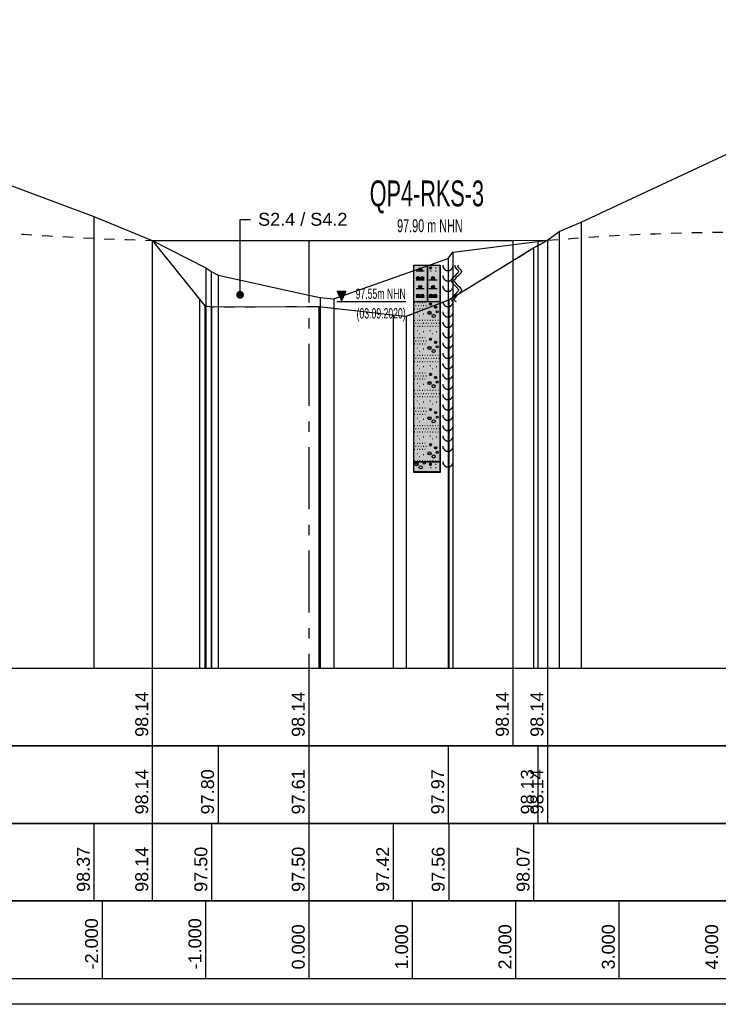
# Model space of a CAD drawing. Header units: metres. Extents: x -17 to 824, y 89 to 134.
# Tile 29 of 80: x 297 to 304, y 91 to 100. Entities that reach past the tile are written whole.
import ezdxf
from ezdxf import colors
from ezdxf.entities.mleader import LeaderData, LeaderLine
from ezdxf.enums import TextEntityAlignment as Align
from ezdxf.math import Vec2, Vec3

# ---------------------------------------------------------------- set-up
doc = ezdxf.new("R2010")
doc.units = ezdxf.units.M
doc.linetypes.add('ACAD_ISO03W100', pattern=[30, 12, -18])
doc.linetypes.add('ACAD_ISO10W100', pattern=[18, 12, -3, 0, -3])
for name, color, linetype in [('BG_GT_DC_RKS', 249, 'Continuous'), ('BG_GT_SCHICHT', 3, 'ACAD_ISO03W100'), ('BG_GT_TE', 6, 'Continuous'), ('BW_KOERP_GESCH', 126, 'Continuous'), ('BW_Z_ACHS', 52, 'ACAD_ISO10W100'), ('BW_Z_BEM', 52, 'Continuous'), ('P_TO_GEW', 242, 'Continuous'), ('P_TO_NUTZ_WASSER', 152, 'Continuous'), ('ZZ_GITTER', 40, 'Continuous')]:
    doc.layers.add(name, color=color, linetype=linetype)
doc.layers.add('ZZ_AFENSTER', color=6, linetype='Continuous', plot=False)
doc.styles.add('ARI025_V_50', font='arial.ttf', dxfattribs={"height": 0.125})
doc.styles.add('Arial', font='arial.ttf')
doc.styles.get("Standard").update_dxf_attribs({"font": 'arial.ttf'})

# ---------------------------------------------------------------- blocks, each defined once
blk = doc.blocks.new('QP4-RKS-3')
for p, q in [((-0.0026, 0), (0, 0)), ((-0.0026, -0.0071), (-0.0026, 0)), ((-0.0026, 0), (0.0024, 0)), ((-0.0026, -0.04), (-0.0026, 0)), ((0, 0), (0, -0.0071)), ((0, 0), (0.0025, 0)), ((0, -0.0071), (0, 0)), ((0.0024, 0), (0.0024, -0.04)), ((0.0025, 0), (0.0025, -0.0071)), ((0.003, 0), (0.003, -0.0003)), ((0.005, -0.0003), (0.005, 0)), ((0.0053, 0), (0.0053, -0.0003)), ((0.0059, 0), (0.0059, -0.0003)), ((-0.0022, -0.0011), (-0.0006, -0.0011)), ((-0.0017, -0.00075), (-0.0011, -0.00075)), ((-0.0017, -0.0008), (-0.0011, -0.0008)), ((-0.0017, -0.00085), (-0.0011, -0.00085)), ((-0.00168, -0.0007), (-0.00112, -0.0007)), ((-0.00168, -0.0009), (-0.00112, -0.0009)), ((-0.00166, -0.00065), (-0.00114, -0.00065)), ((-0.00166, -0.00095), (-0.00114, -0.00095)), ((-0.00162, -0.0006), (-0.00118, -0.0006)), ((-0.00162, -0.001), (-0.00118, -0.001)), ((-0.00157, -0.00055), (-0.00123, -0.00055)), ((-0.00157, -0.00105), (-0.00123, -0.00105)), ((0.0004, -0.0005), (0.0008, -0.0005)), ((0.00041, -0.00045), (0.00079, -0.00045)), ((0.00041, -0.00055), (0.00079, -0.00055)), ((0.00043, -0.0004), (0.00077, -0.0004)), ((0.00043, -0.0006), (0.00077, -0.0006)), ((0.00047, -0.00035), (0.00073, -0.00035)), ((0.00047, -0.00065), (0.00073, -0.00065)), ((0.0006, -0.0011), (0.0007, -0.0011)), ((0.0016, -0.0005), (0.0017, -0.0005)), ((0.0016, -0.0011), (0.0017, -0.0011)), ((0.003, -0.0003), (0.0032, -0.0006)), ((0.0032, -0.0006), (0.0034, -0.0008)), ((0.0034, -0.0008), (0.0037, -0.001)), ((0.0037, -0.001), (0.004, -0.001)), ((0.004, -0.001), (0.0043, -0.001)), ((0.0043, -0.001), (0.0046, -0.0008)), ((0.0046, -0.0008), (0.0048, -0.0006)), ((0.0048, -0.0006), (0.005, -0.0003)), ((0.0053, -0.0003), (0.0056, -0.0006)), ((0.0056, -0.0018), (0.0053, -0.0021)), ((0.0056, -0.0006), (0.0059, -0.0009)), ((0.0059, -0.0015), (0.0056, -0.0018)), ((0.0059, -0.0003), (0.0062, -0.0006)), ((0.0059, -0.0009), (0.006, -0.0012)), ((0.006, -0.0012), (0.0059, -0.0015)), ((0.0062, -0.0018), (0.0059, -0.0021)), ((0.0062, -0.0006), (0.0065, -0.0009)), ((0.0065, -0.0015), (0.0062, -0.0018)), ((0.0065, -0.0009), (0.0066, -0.0012)), ((0.0066, -0.0012), (0.0065, -0.0015)), ((-0.0022, -0.0028), (-0.0006, -0.0028)), ((-0.0021, -0.00245), (-0.0015, -0.00245)), ((-0.0021, -0.0025), (-0.0015, -0.0025)), ((-0.0021, -0.00255), (-0.0015, -0.00255)), ((-0.00208, -0.0024), (-0.00152, -0.0024)), ((-0.00208, -0.0026), (-0.00152, -0.0026)), ((-0.00206, -0.00235), (-0.00154, -0.00235)), ((-0.00206, -0.00265), (-0.00154, -0.00265)), ((-0.00202, -0.0023), (-0.00158, -0.0023)), ((-0.00202, -0.0027), (-0.00158, -0.0027)), ((-0.00197, -0.00225), (-0.00163, -0.00225)), ((-0.00197, -0.00275), (-0.00163, -0.00275)), ((-0.0013, -0.00245), (-0.0007, -0.00245)), ((-0.0013, -0.0025), (-0.0007, -0.0025)), ((-0.0013, -0.00255), (-0.0007, -0.00255)), ((-0.00128, -0.0024), (-0.00072, -0.0024)), ((-0.00128, -0.0026), (-0.00072, -0.0026)), ((-0.00126, -0.00235), (-0.00074, -0.00235)), ((-0.00126, -0.00265), (-0.00074, -0.00265)), ((-0.00122, -0.0023), (-0.00078, -0.0023)), ((-0.00122, -0.0027), (-0.00078, -0.0027)), ((-0.00117, -0.00225), (-0.00083, -0.00225)), ((-0.00117, -0.00275), (-0.00083, -0.00275)), ((0.0003, -0.0028), (0.0019, -0.0028)), ((0.0008, -0.00245), (0.0014, -0.00245)), ((0.0008, -0.0025), (0.0014, -0.0025)), ((0.0008, -0.00255), (0.0014, -0.00255)), ((0.00082, -0.0024), (0.00138, -0.0024)), ((0.00082, -0.0026), (0.00138, -0.0026)), ((0.00084, -0.00235), (0.00136, -0.00235)), ((0.00084, -0.00265), (0.00136, -0.00265)), ((0.00088, -0.0023), (0.00132, -0.0023)), ((0.00088, -0.0027), (0.00132, -0.0027)), ((0.00093, -0.00225), (0.00127, -0.00225)), ((0.00093, -0.00275), (0.00127, -0.00275)), ((0.003, -0.002), (0.003, -0.0023)), ((0.003, -0.0023), (0.0032, -0.0026)), ((0.0032, -0.0026), (0.0034, -0.0028)), ((0.0034, -0.0028), (0.0037, -0.003)), ((0.0037, -0.003), (0.004, -0.003)), ((0.004, -0.003), (0.0043, -0.003)), ((0.0043, -0.003), (0.0046, -0.0028)), ((0.0046, -0.0028), (0.0048, -0.0026)), ((0.0047, -0.0027), (0.0046, -0.003)), ((0.0046, -0.003), (0.0047, -0.0033)), ((0.005, -0.0024), (0.0047, -0.0027)), ((0.0047, -0.0033), (0.005, -0.0036)), ((0.0048, -0.0026), (0.005, -0.0023)), ((0.005, -0.0023), (0.005, -0.002)), ((0.0053, -0.0021), (0.005, -0.0024)), ((0.005, -0.0036), (0.0053, -0.0039)), ((0.0053, -0.0027), (0.0052, -0.003)), ((0.0052, -0.003), (0.0053, -0.0033)), ((0.0056, -0.0024), (0.0053, -0.0027)), ((0.0053, -0.0033), (0.0056, -0.0036)), ((0.0059, -0.0021), (0.0056, -0.0024)), ((0.0056, -0.0036), (0.0059, -0.0039)), ((-0.0022, -0.0045), (-0.0006, -0.0045)), ((-0.00202, -0.0057), (-0.00158, -0.0057)), ((-0.00197, -0.00565), (-0.00163, -0.00565)), ((-0.0017, -0.00415), (-0.0011, -0.00415)), ((-0.0017, -0.0042), (-0.0011, -0.0042)), ((-0.0017, -0.00425), (-0.0011, -0.00425)), ((-0.00168, -0.0041), (-0.00112, -0.0041)), ((-0.00168, -0.0043), (-0.00112, -0.0043)), ((-0.00166, -0.00405), (-0.00114, -0.00405)), ((-0.00166, -0.00435), (-0.00114, -0.00435)), ((-0.00162, -0.004), (-0.00118, -0.004)), ((-0.00162, -0.0044), (-0.00118, -0.0044)), ((-0.00157, -0.00395), (-0.00123, -0.00395)), ((-0.00157, -0.00445), (-0.00123, -0.00445)), ((-0.00122, -0.0057), (-0.00078, -0.0057)), ((-0.00117, -0.00565), (-0.00083, -0.00565)), ((0.0003, -0.0045), (0.0019, -0.0045)), ((0.00048, -0.0057), (0.00092, -0.0057)), ((0.00053, -0.00565), (0.00087, -0.00565)), ((0.0008, -0.00415), (0.0014, -0.00415)), ((0.0008, -0.0042), (0.0014, -0.0042)), ((0.0008, -0.00425), (0.0014, -0.00425)), ((0.00082, -0.0041), (0.00138, -0.0041)), ((0.00082, -0.0043), (0.00138, -0.0043)), ((0.00084, -0.00405), (0.00136, -0.00405)), ((0.00084, -0.00435), (0.00136, -0.00435)), ((0.00088, -0.004), (0.00132, -0.004)), ((0.00088, -0.0044), (0.00132, -0.0044)), ((0.00093, -0.00395), (0.00127, -0.00395)), ((0.00093, -0.00445), (0.00127, -0.00445)), ((0.00128, -0.0057), (0.00172, -0.0057)), ((0.00133, -0.00565), (0.00167, -0.00565)), ((0.003, -0.004), (0.003, -0.0043)), ((0.003, -0.0043), (0.0032, -0.0046)), ((0.0032, -0.0046), (0.0034, -0.0048)), ((0.0034, -0.0048), (0.0037, -0.005)), ((0.0037, -0.005), (0.004, -0.005)), ((0.004, -0.005), (0.0043, -0.005)), ((0.0043, -0.005), (0.0046, -0.0048)), ((0.0046, -0.0048), (0.0048, -0.0046)), ((0.0048, -0.0046), (0.005, -0.0043)), ((0.005, -0.0043), (0.005, -0.004)), ((0.0053, -0.0057), (0.005, -0.006)), ((0.0053, -0.0039), (0.0056, -0.0042)), ((0.0056, -0.0054), (0.0053, -0.0057)), ((0.0056, -0.0042), (0.0059, -0.0045)), ((0.0059, -0.0051), (0.0056, -0.0054)), ((0.0059, -0.0057), (0.0056, -0.006)), ((0.0059, -0.0039), (0.0062, -0.0042)), ((0.0059, -0.0045), (0.006, -0.0048)), ((0.006, -0.0048), (0.0059, -0.0051)), ((0.0062, -0.0054), (0.0059, -0.0057)), ((0.0062, -0.0042), (0.0065, -0.0045)), ((0.0065, -0.0051), (0.0062, -0.0054)), ((0.0065, -0.0045), (0.0066, -0.0048)), ((0.0066, -0.0048), (0.0065, -0.0051)), ((-0.0026, -0.007), (0.0025, -0.007)), ((-0.0026, -0.0381), (-0.0026, -0.007)), ((0, -0.0071), (-0.0026, -0.0071)), ((-0.0025, -0.0072), (-0.0024, -0.0072)), ((-0.0022, -0.0062), (-0.0006, -0.0062)), ((-0.0021, -0.00585), (-0.0015, -0.00585)), ((-0.0021, -0.0059), (-0.0015, -0.0059)), ((-0.0021, -0.00595), (-0.0015, -0.00595)), ((-0.00208, -0.0058), (-0.00152, -0.0058)), ((-0.00208, -0.006), (-0.00152, -0.006)), ((-0.00206, -0.00575), (-0.00154, -0.00575)), ((-0.00206, -0.00605), (-0.00154, -0.00605)), ((-0.00202, -0.0061), (-0.00158, -0.0061)), ((-0.002, -0.0072), (-0.0019, -0.0072)), ((-0.00197, -0.00615), (-0.00163, -0.00615)), ((-0.0015, -0.0072), (-0.0014, -0.0072)), ((-0.0013, -0.00585), (-0.0007, -0.00585)), ((-0.0013, -0.0059), (-0.0007, -0.0059)), ((-0.0013, -0.00595), (-0.0007, -0.00595)), ((-0.00128, -0.0058), (-0.00072, -0.0058)), ((-0.00128, -0.006), (-0.00072, -0.006)), ((-0.00126, -0.00575), (-0.00074, -0.00575)), ((-0.00126, -0.00605), (-0.00074, -0.00605)), ((-0.00122, -0.0061), (-0.00078, -0.0061)), ((-0.00117, -0.00615), (-0.00083, -0.00615)), ((-0.001, -0.0072), (-0.0009, -0.0072)), ((-0.0005, -0.0072), (-0.0004, -0.0072)), ((0.0025, -0.0071), (0, -0.0071)), ((0.0003, -0.0062), (0.0019, -0.0062)), ((0.0004, -0.00585), (0.001, -0.00585)), ((0.0004, -0.0059), (0.001, -0.0059)), ((0.0004, -0.00595), (0.001, -0.00595)), ((0.0004, -0.0075), (0.0008, -0.0075)), ((0.00041, -0.00745), (0.00079, -0.00745)), ((0.00041, -0.00755), (0.00079, -0.00755)), ((0.00042, -0.0058), (0.00098, -0.0058)), ((0.00042, -0.006), (0.00098, -0.006)), ((0.00043, -0.0074), (0.00077, -0.0074)), ((0.00043, -0.0076), (0.00077, -0.0076)), ((0.00044, -0.00575), (0.00096, -0.00575)), ((0.00044, -0.00605), (0.00096, -0.00605)), ((0.00047, -0.00735), (0.00073, -0.00735)), ((0.00048, -0.0061), (0.00092, -0.0061)), ((0.00053, -0.00615), (0.00087, -0.00615)), ((0.0012, -0.00585), (0.0018, -0.00585)), ((0.0012, -0.0059), (0.0018, -0.0059)), ((0.0012, -0.00595), (0.0018, -0.00595)), ((0.00122, -0.0058), (0.00178, -0.0058)), ((0.00122, -0.006), (0.00178, -0.006)), ((0.00124, -0.00575), (0.00176, -0.00575)), ((0.00124, -0.00605), (0.00176, -0.00605)), ((0.00128, -0.0061), (0.00172, -0.0061)), ((0.00133, -0.00615), (0.00167, -0.00615)), ((0.0025, -0.007), (0.0025, -0.0381)), ((0.003, -0.007), (0.003, -0.0073)), ((0.003, -0.0073), (0.0032, -0.0076)), ((0.0032, -0.0076), (0.0034, -0.0078)), ((0.0047, -0.0063), (0.0046, -0.0066)), ((0.0046, -0.0066), (0.0047, -0.0069)), ((0.0046, -0.0078), (0.0048, -0.0076)), ((0.005, -0.006), (0.0047, -0.0063)), ((0.0047, -0.0069), (0.005, -0.007)), ((0.0048, -0.0076), (0.005, -0.0073)), ((0.005, -0.0073), (0.005, -0.007)), ((0.0053, -0.0063), (0.0052, -0.0066)), ((0.0052, -0.0066), (0.0053, -0.0069)), ((0.0056, -0.006), (0.0053, -0.0063)), ((0.0053, -0.0069), (0.0056, -0.007)), ((-0.0025, -0.0084), (-0.0024, -0.0084)), ((-0.0023, -0.0078), (-0.0022, -0.0078)), ((-0.002, -0.0084), (-0.0019, -0.0084)), ((-0.002, -0.0092), (-0.0019, -0.0092)), ((-0.0018, -0.0078), (-0.0017, -0.0078)), ((-0.0015, -0.0084), (-0.0014, -0.0084)), ((-0.0013, -0.0078), (-0.0012, -0.0078)), ((-0.001, -0.0084), (-0.0009, -0.0084)), ((-0.0008, -0.0078), (-0.0007, -0.0078)), ((-0.0008, -0.0094), (-0.0007, -0.0094)), ((-0.0005, -0.0084), (-0.0004, -0.0084)), ((-0.0003, -0.0078), (-0.0002, -0.0078)), ((0.0004, -0.0092), (0.0005, -0.0092)), ((0.00047, -0.00765), (0.00073, -0.00765)), ((0.0014, -0.0081), (0.0018, -0.0081)), ((0.00141, -0.00805), (0.00179, -0.00805)), ((0.00141, -0.00815), (0.00179, -0.00815)), ((0.00143, -0.008), (0.00177, -0.008)), ((0.00143, -0.0082), (0.00177, -0.0082)), ((0.00147, -0.00795), (0.00173, -0.00795)), ((0.00147, -0.00825), (0.00173, -0.00825)), ((0.003, -0.009), (0.003, -0.0093)), ((0.003, -0.0093), (0.0032, -0.0096)), ((0.0034, -0.0078), (0.0037, -0.008)), ((0.0037, -0.008), (0.004, -0.008)), ((0.004, -0.008), (0.0043, -0.008)), ((0.0043, -0.008), (0.0046, -0.0078)), ((0.0048, -0.0096), (0.005, -0.0093)), ((0.005, -0.0093), (0.005, -0.009)), ((-0.0025, -0.0106), (-0.0024, -0.0106)), ((-0.0023, -0.0112), (-0.0022, -0.0112)), ((-0.002, -0.0106), (-0.0019, -0.0106)), ((-0.0018, -0.0112), (-0.0017, -0.0112)), ((-0.0016, -0.0098), (-0.0015, -0.0098)), ((-0.0015, -0.0106), (-0.0014, -0.0106)), ((-0.0013, -0.0112), (-0.0012, -0.0112)), ((-0.001, -0.0106), (-0.0009, -0.0106)), ((-0.0008, -0.0112), (-0.0007, -0.0112)), ((-0.0005, -0.0106), (-0.0004, -0.0106)), ((-0.0003, -0.0112), (-0.0002, -0.0112)), ((0, -0.0106), (0.0001, -0.0106)), ((0.0002, -0.0112), (0.0003, -0.0112)), ((0.0005, -0.0106), (0.0006, -0.0106)), ((0.0007, -0.0112), (0.0008, -0.0112)), ((0.001, -0.0106), (0.0011, -0.0106)), ((0.0012, -0.0112), (0.0013, -0.0112)), ((0.0015, -0.0106), (0.0016, -0.0106)), ((0.0017, -0.0112), (0.0018, -0.0112)), ((0.002, -0.0106), (0.0021, -0.0106)), ((0.0022, -0.0112), (0.0023, -0.0112)), ((0.003, -0.011), (0.003, -0.0113)), ((0.003, -0.0113), (0.0032, -0.0116)), ((0.0032, -0.0096), (0.0034, -0.0098)), ((0.0034, -0.0098), (0.0037, -0.01)), ((0.0037, -0.01), (0.004, -0.01)), ((0.004, -0.01), (0.0043, -0.01)), ((0.0043, -0.01), (0.0046, -0.0098)), ((0.0046, -0.0098), (0.0048, -0.0096)), ((0.0048, -0.0116), (0.005, -0.0113)), ((0.005, -0.0113), (0.005, -0.011)), ((-0.0025, -0.0118), (-0.0024, -0.0118)), ((-0.002, -0.0118), (-0.0019, -0.0118)), ((-0.002, -0.0126), (-0.0019, -0.0126)), ((-0.0016, -0.0132), (-0.0015, -0.0132)), ((-0.0015, -0.0118), (-0.0014, -0.0118)), ((-0.001, -0.0118), (-0.0009, -0.0118)), ((-0.0008, -0.0128), (-0.0007, -0.0128)), ((-0.0005, -0.0118), (-0.0004, -0.0118)), ((0, -0.0118), (0.0001, -0.0118)), ((0.0005, -0.0118), (0.0006, -0.0118)), ((0.0005, -0.0126), (0.0006, -0.0126)), ((0.0009, -0.0132), (0.001, -0.0132)), ((0.001, -0.0118), (0.0011, -0.0118)), ((0.0015, -0.0118), (0.0016, -0.0118)), ((0.0017, -0.0128), (0.0018, -0.0128)), ((0.002, -0.0118), (0.0021, -0.0118)), ((0.003, -0.013), (0.003, -0.0133)), ((0.003, -0.0133), (0.0032, -0.0136)), ((0.0032, -0.0116), (0.0034, -0.0118)), ((0.0034, -0.0118), (0.0037, -0.012)), ((0.0037, -0.012), (0.004, -0.012)), ((0.004, -0.012), (0.0043, -0.012)), ((0.0043, -0.012), (0.0046, -0.0118)), ((0.0046, -0.0118), (0.0048, -0.0116)), ((0.0048, -0.0136), (0.005, -0.0133)), ((0.005, -0.0133), (0.005, -0.013)), ((-0.0025, -0.014), (-0.0024, -0.014)), ((-0.0025, -0.0152), (-0.0024, -0.0152)), ((-0.0023, -0.0146), (-0.0022, -0.0146)), ((-0.002, -0.014), (-0.0019, -0.014)), ((-0.002, -0.0152), (-0.0019, -0.0152)), ((-0.0018, -0.0146), (-0.0017, -0.0146)), ((-0.0015, -0.014), (-0.0014, -0.014)), ((-0.0015, -0.0152), (-0.0014, -0.0152)), ((-0.0013, -0.0146), (-0.0012, -0.0146)), ((-0.001, -0.014), (-0.0009, -0.014)), ((-0.001, -0.0152), (-0.0009, -0.0152)), ((-0.0008, -0.0146), (-0.0007, -0.0146)), ((-0.0005, -0.014), (-0.0004, -0.014)), ((-0.0005, -0.0152), (-0.0004, -0.0152)), ((-0.0003, -0.0146), (-0.0002, -0.0146)), ((0.0004, -0.0143), (0.0008, -0.0143)), ((0.00041, -0.01425), (0.00079, -0.01425)), ((0.00041, -0.01435), (0.00079, -0.01435)), ((0.00043, -0.0142), (0.00077, -0.0142)), ((0.00043, -0.0144), (0.00077, -0.0144)), ((0.00047, -0.01415), (0.00073, -0.01415)), ((0.00047, -0.01445), (0.00073, -0.01445)), ((0.0014, -0.0149), (0.0018, -0.0149)), ((0.00141, -0.01485), (0.00179, -0.01485)), ((0.00141, -0.01495), (0.00179, -0.01495)), ((0.00143, -0.0148), (0.00177, -0.0148)), ((0.00143, -0.015), (0.00177, -0.015)), ((0.00147, -0.01475), (0.00173, -0.01475)), ((0.00147, -0.01505), (0.00173, -0.01505)), ((0.003, -0.015), (0.003, -0.0153)), ((0.0032, -0.0136), (0.0034, -0.0138)), ((0.0034, -0.0138), (0.0037, -0.014)), ((0.0037, -0.014), (0.004, -0.014)), ((0.004, -0.014), (0.0043, -0.014)), ((0.0043, -0.014), (0.0046, -0.0138)), ((0.0046, -0.0138), (0.0048, -0.0136)), ((0.005, -0.0153), (0.005, -0.015)), ((-0.002, -0.016), (-0.0019, -0.016)), ((-0.0016, -0.0166), (-0.0015, -0.0166)), ((-0.0008, -0.0162), (-0.0007, -0.0162)), ((0.0004, -0.016), (0.0005, -0.016)), ((0.003, -0.0153), (0.0032, -0.0156)), ((0.003, -0.017), (0.003, -0.0173)), ((0.0032, -0.0156), (0.0034, -0.0158)), ((0.0034, -0.0158), (0.0037, -0.016)), ((0.0037, -0.016), (0.004, -0.016)), ((0.004, -0.016), (0.0043, -0.016)), ((0.0043, -0.016), (0.0046, -0.0158)), ((0.0046, -0.0158), (0.0048, -0.0156)), ((0.0048, -0.0156), (0.005, -0.0153)), ((0.005, -0.0173), (0.005, -0.017)), ((-0.0025, -0.0174), (-0.0024, -0.0174)), ((-0.0025, -0.0186), (-0.0024, -0.0186)), ((-0.0023, -0.018), (-0.0022, -0.018)), ((-0.002, -0.0174), (-0.0019, -0.0174)), ((-0.002, -0.0186), (-0.0019, -0.0186)), ((-0.0018, -0.018), (-0.0017, -0.018)), ((-0.0015, -0.0174), (-0.0014, -0.0174)), ((-0.0015, -0.0186), (-0.0014, -0.0186)), ((-0.0013, -0.018), (-0.0012, -0.018)), ((-0.001, -0.0174), (-0.0009, -0.0174)), ((-0.001, -0.0186), (-0.0009, -0.0186)), ((-0.0008, -0.018), (-0.0007, -0.018)), ((-0.0005, -0.0174), (-0.0004, -0.0174)), ((-0.0005, -0.0186), (-0.0004, -0.0186)), ((-0.0003, -0.018), (-0.0002, -0.018)), ((0, -0.0174), (0.0001, -0.0174)), ((0, -0.0186), (0.0001, -0.0186)), ((0.0002, -0.018), (0.0003, -0.018)), ((0.0005, -0.0174), (0.0006, -0.0174)), ((0.0005, -0.0186), (0.0006, -0.0186)), ((0.0007, -0.018), (0.0008, -0.018)), ((0.001, -0.0174), (0.0011, -0.0174)), ((0.001, -0.0186), (0.0011, -0.0186)), ((0.0012, -0.018), (0.0013, -0.018)), ((0.0015, -0.0174), (0.0016, -0.0174)), ((0.0015, -0.0186), (0.0016, -0.0186)), ((0.0017, -0.018), (0.0018, -0.018)), ((0.002, -0.0174), (0.0021, -0.0174)), ((0.002, -0.0186), (0.0021, -0.0186)), ((0.0022, -0.018), (0.0023, -0.018)), ((0.003, -0.0173), (0.0032, -0.0176)), ((0.003, -0.019), (0.003, -0.0193)), ((0.0032, -0.0176), (0.0034, -0.0178)), ((0.0034, -0.0178), (0.0037, -0.018)), ((0.0037, -0.018), (0.004, -0.018)), ((0.004, -0.018), (0.0043, -0.018)), ((0.0043, -0.018), (0.0046, -0.0178)), ((0.0046, -0.0178), (0.0048, -0.0176)), ((0.0048, -0.0176), (0.005, -0.0173)), ((0.005, -0.0193), (0.005, -0.019)), ((-0.0025, -0.0208), (-0.0024, -0.0208)), ((-0.002, -0.0194), (-0.0019, -0.0194)), ((-0.002, -0.0208), (-0.0019, -0.0208)), ((-0.0016, -0.02), (-0.0015, -0.02)), ((-0.0015, -0.0208), (-0.0014, -0.0208)), ((-0.001, -0.0208), (-0.0009, -0.0208)), ((-0.0008, -0.0196), (-0.0007, -0.0196)), ((-0.0005, -0.0208), (-0.0004, -0.0208)), ((0.00047, -0.02095), (0.00073, -0.02095)), ((0.0005, -0.0194), (0.0006, -0.0194)), ((0.0009, -0.02), (0.001, -0.02)), ((0.0017, -0.0196), (0.0018, -0.0196)), ((0.003, -0.0193), (0.0032, -0.0196)), ((0.0032, -0.0196), (0.0034, -0.0198)), ((0.0034, -0.0198), (0.0037, -0.02)), ((0.0037, -0.02), (0.004, -0.02)), ((0.004, -0.02), (0.0043, -0.02)), ((0.0043, -0.02), (0.0046, -0.0198)), ((0.0046, -0.0198), (0.0048, -0.0196)), ((0.0048, -0.0196), (0.005, -0.0193)), ((-0.0025, -0.022), (-0.0024, -0.022)), ((-0.0023, -0.0214), (-0.0022, -0.0214)), ((-0.002, -0.022), (-0.0019, -0.022)), ((-0.002, -0.0228), (-0.0019, -0.0228)), ((-0.0018, -0.0214), (-0.0017, -0.0214)), ((-0.0015, -0.022), (-0.0014, -0.022)), ((-0.0013, -0.0214), (-0.0012, -0.0214)), ((-0.001, -0.022), (-0.0009, -0.022)), ((-0.0008, -0.0214), (-0.0007, -0.0214)), ((-0.0005, -0.022), (-0.0004, -0.022)), ((-0.0003, -0.0214), (-0.0002, -0.0214)), ((0.0004, -0.0211), (0.0008, -0.0211)), ((0.0004, -0.0228), (0.0005, -0.0228)), ((0.00041, -0.02105), (0.00079, -0.02105)), ((0.00041, -0.02115), (0.00079, -0.02115)), ((0.00043, -0.021), (0.00077, -0.021)), ((0.00043, -0.0212), (0.00077, -0.0212)), ((0.00047, -0.02125), (0.00073, -0.02125)), ((0.0014, -0.0217), (0.0018, -0.0217)), ((0.00141, -0.02165), (0.00179, -0.02165)), ((0.00141, -0.02175), (0.00179, -0.02175)), ((0.00143, -0.0216), (0.00177, -0.0216)), ((0.00143, -0.0218), (0.00177, -0.0218)), ((0.00147, -0.02155), (0.00173, -0.02155)), ((0.00147, -0.02185), (0.00173, -0.02185)), ((0.003, -0.021), (0.003, -0.0213)), ((0.003, -0.0213), (0.0032, -0.0216)), ((0.0032, -0.0216), (0.0034, -0.0218)), ((0.0034, -0.0218), (0.0037, -0.022)), ((0.0037, -0.022), (0.004, -0.022)), ((0.004, -0.022), (0.0043, -0.022)), ((0.0043, -0.022), (0.0046, -0.0218)), ((0.0046, -0.0218), (0.0048, -0.0216)), ((0.0048, -0.0216), (0.005, -0.0213)), ((0.005, -0.0213), (0.005, -0.021)), ((-0.0025, -0.0242), (-0.0024, -0.0242)), ((-0.002, -0.0242), (-0.0019, -0.0242)), ((-0.0016, -0.0234), (-0.0015, -0.0234)), ((-0.0015, -0.0242), (-0.0014, -0.0242)), ((-0.001, -0.0242), (-0.0009, -0.0242)), ((-0.0008, -0.023), (-0.0007, -0.023)), ((-0.0005, -0.0242), (-0.0004, -0.0242)), ((0, -0.0242), (0.0001, -0.0242)), ((0.0005, -0.0242), (0.0006, -0.0242)), ((0.001, -0.0242), (0.0011, -0.0242)), ((0.0015, -0.0242), (0.0016, -0.0242)), ((0.002, -0.0242), (0.0021, -0.0242)), ((0.003, -0.023), (0.003, -0.0233)), ((0.003, -0.0233), (0.0032, -0.0236)), ((0.0032, -0.0236), (0.0034, -0.0238)), ((0.0034, -0.0238), (0.0037, -0.024)), ((0.0037, -0.024), (0.004, -0.024)), ((0.004, -0.024), (0.0043, -0.024)), ((0.0043, -0.024), (0.0046, -0.0238)), ((0.0046, -0.0238), (0.0048, -0.0236)), ((0.0048, -0.0236), (0.005, -0.0233)), ((0.005, -0.0233), (0.005, -0.023)), ((-0.0025, -0.0254), (-0.0024, -0.0254)), ((-0.0023, -0.0248), (-0.0022, -0.0248)), ((-0.002, -0.0254), (-0.0019, -0.0254)), ((-0.002, -0.0262), (-0.0019, -0.0262)), ((-0.0018, -0.0248), (-0.0017, -0.0248)), ((-0.0015, -0.0254), (-0.0014, -0.0254)), ((-0.0013, -0.0248), (-0.0012, -0.0248)), ((-0.001, -0.0254), (-0.0009, -0.0254)), ((-0.0008, -0.0248), (-0.0007, -0.0248)), ((-0.0008, -0.0264), (-0.0007, -0.0264)), ((-0.0005, -0.0254), (-0.0004, -0.0254)), ((-0.0003, -0.0248), (-0.0002, -0.0248)), ((0, -0.0254), (0.0001, -0.0254)), ((0.0002, -0.0248), (0.0003, -0.0248)), ((0.0005, -0.0254), (0.0006, -0.0254)), ((0.0005, -0.0262), (0.0006, -0.0262)), ((0.0007, -0.0248), (0.0008, -0.0248)), ((0.001, -0.0254), (0.0011, -0.0254)), ((0.0012, -0.0248), (0.0013, -0.0248)), ((0.0015, -0.0254), (0.0016, -0.0254)), ((0.0017, -0.0248), (0.0018, -0.0248)), ((0.0017, -0.0264), (0.0018, -0.0264)), ((0.002, -0.0254), (0.0021, -0.0254)), ((0.0022, -0.0248), (0.0023, -0.0248)), ((0.003, -0.025), (0.003, -0.0253)), ((0.003, -0.0253), (0.0032, -0.0256)), ((0.0032, -0.0256), (0.0034, -0.0258)), ((0.0034, -0.0258), (0.0037, -0.026)), ((0.0037, -0.026), (0.004, -0.026)), ((0.004, -0.026), (0.0043, -0.026)), ((0.0043, -0.026), (0.0046, -0.0258)), ((0.0046, -0.0258), (0.0048, -0.0256)), ((0.0048, -0.0256), (0.005, -0.0253)), ((0.005, -0.0253), (0.005, -0.025)), ((-0.0025, -0.0276), (-0.0024, -0.0276)), ((-0.0023, -0.0282), (-0.0022, -0.0282)), ((-0.002, -0.0276), (-0.0019, -0.0276)), ((-0.0018, -0.0282), (-0.0017, -0.0282)), ((-0.0016, -0.0268), (-0.0015, -0.0268)), ((-0.0015, -0.0276), (-0.0014, -0.0276)), ((-0.0013, -0.0282), (-0.0012, -0.0282)), ((-0.001, -0.0276), (-0.0009, -0.0276)), ((-0.0008, -0.0282), (-0.0007, -0.0282)), ((-0.0005, -0.0276), (-0.0004, -0.0276)), ((-0.0003, -0.0282), (-0.0002, -0.0282)), ((0.0004, -0.0279), (0.0008, -0.0279)), ((0.00041, -0.02785), (0.00079, -0.02785)), ((0.00041, -0.02795), (0.00079, -0.02795)), ((0.00043, -0.0278), (0.00077, -0.0278)), ((0.00043, -0.028), (0.00077, -0.028)), ((0.00047, -0.02775), (0.00073, -0.02775)), ((0.00047, -0.02805), (0.00073, -0.02805)), ((0.0009, -0.0268), (0.001, -0.0268)), ((0.0014, -0.0285), (0.0018, -0.0285)), ((0.00141, -0.02845), (0.00179, -0.02845)), ((0.00141, -0.02855), (0.00179, -0.02855)), ((0.00143, -0.0284), (0.00177, -0.0284)), ((0.00147, -0.02835), (0.00173, -0.02835)), ((0.003, -0.027), (0.003, -0.0273)), ((0.003, -0.0273), (0.0032, -0.0276)), ((0.0032, -0.0276), (0.0034, -0.0278)), ((0.0034, -0.0278), (0.0037, -0.028)), ((0.0037, -0.028), (0.004, -0.028)), ((0.004, -0.028), (0.0043, -0.028)), ((0.0043, -0.028), (0.0046, -0.0278)), ((0.0046, -0.0278), (0.0048, -0.0276)), ((0.0048, -0.0276), (0.005, -0.0273)), ((0.005, -0.0273), (0.005, -0.027)), ((-0.0025, -0.0288), (-0.0024, -0.0288)), ((-0.002, -0.0288), (-0.0019, -0.0288)), ((-0.002, -0.0296), (-0.0019, -0.0296)), ((-0.0016, -0.0302), (-0.0015, -0.0302)), ((-0.0015, -0.0288), (-0.0014, -0.0288)), ((-0.001, -0.0288), (-0.0009, -0.0288)), ((-0.0008, -0.0298), (-0.0007, -0.0298)), ((-0.0005, -0.0288), (-0.0004, -0.0288)), ((0.0004, -0.0296), (0.0005, -0.0296)), ((0.00143, -0.0286), (0.00177, -0.0286)), ((0.00147, -0.02865), (0.00173, -0.02865)), ((0.003, -0.029), (0.003, -0.0293)), ((0.003, -0.0293), (0.0032, -0.0296)), ((0.0032, -0.0296), (0.0034, -0.0298)), ((0.0034, -0.0298), (0.0037, -0.03)), ((0.0037, -0.03), (0.004, -0.03)), ((0.004, -0.03), (0.0043, -0.03)), ((0.0043, -0.03), (0.0046, -0.0298)), ((0.0046, -0.0298), (0.0048, -0.0296)), ((0.0048, -0.0296), (0.005, -0.0293)), ((0.005, -0.0293), (0.005, -0.029)), ((-0.0025, -0.031), (-0.0024, -0.031)), ((-0.0025, -0.0322), (-0.0024, -0.0322)), ((-0.0023, -0.0316), (-0.0022, -0.0316)), ((-0.002, -0.031), (-0.0019, -0.031)), ((-0.002, -0.0322), (-0.0019, -0.0322)), ((-0.0018, -0.0316), (-0.0017, -0.0316)), ((-0.0015, -0.031), (-0.0014, -0.031)), ((-0.0015, -0.0322), (-0.0014, -0.0322)), ((-0.0013, -0.0316), (-0.0012, -0.0316)), ((-0.001, -0.031), (-0.0009, -0.031)), ((-0.001, -0.0322), (-0.0009, -0.0322)), ((-0.0008, -0.0316), (-0.0007, -0.0316)), ((-0.0005, -0.031), (-0.0004, -0.031)), ((-0.0005, -0.0322), (-0.0004, -0.0322)), ((-0.0003, -0.0316), (-0.0002, -0.0316)), ((0, -0.031), (0.0001, -0.031)), ((0, -0.0322), (0.0001, -0.0322)), ((0.0002, -0.0316), (0.0003, -0.0316)), ((0.0005, -0.031), (0.0006, -0.031)), ((0.0005, -0.0322), (0.0006, -0.0322)), ((0.0007, -0.0316), (0.0008, -0.0316)), ((0.001, -0.031), (0.0011, -0.031)), ((0.001, -0.0322), (0.0011, -0.0322)), ((0.0012, -0.0316), (0.0013, -0.0316)), ((0.0015, -0.031), (0.0016, -0.031)), ((0.0015, -0.0322), (0.0016, -0.0322)), ((0.0017, -0.0316), (0.0018, -0.0316)), ((0.002, -0.031), (0.0021, -0.031)), ((0.002, -0.0322), (0.0021, -0.0322)), ((0.0022, -0.0316), (0.0023, -0.0316)), ((0.003, -0.031), (0.003, -0.0313)), ((0.003, -0.0313), (0.0032, -0.0316)), ((0.0032, -0.0316), (0.0034, -0.0318)), ((0.0034, -0.0318), (0.0037, -0.032)), ((0.0037, -0.032), (0.004, -0.032)), ((0.004, -0.032), (0.0043, -0.032)), ((0.0043, -0.032), (0.0046, -0.0318)), ((0.0046, -0.0318), (0.0048, -0.0316)), ((0.0048, -0.0316), (0.005, -0.0313)), ((0.005, -0.0313), (0.005, -0.031)), ((-0.002, -0.033), (-0.0019, -0.033)), ((-0.0016, -0.0336), (-0.0015, -0.0336)), ((-0.0008, -0.0332), (-0.0007, -0.0332)), ((0.0005, -0.033), (0.0006, -0.033)), ((0.0009, -0.0336), (0.001, -0.0336)), ((0.0017, -0.0332), (0.0018, -0.0332)), ((0.003, -0.033), (0.003, -0.0333)), ((0.003, -0.0333), (0.0032, -0.0336)), ((0.0032, -0.0336), (0.0034, -0.0338)), ((0.0034, -0.0338), (0.0037, -0.034)), ((0.0037, -0.034), (0.004, -0.034)), ((0.004, -0.034), (0.0043, -0.034)), ((0.0043, -0.034), (0.0046, -0.0338)), ((0.0046, -0.0338), (0.0048, -0.0336)), ((0.0048, -0.0336), (0.005, -0.0333)), ((0.005, -0.0333), (0.005, -0.033)), ((-0.0025, -0.0344), (-0.0024, -0.0344)), ((-0.0025, -0.0356), (-0.0024, -0.0356)), ((-0.0023, -0.035), (-0.0022, -0.035)), ((-0.002, -0.0344), (-0.0019, -0.0344)), ((-0.002, -0.0356), (-0.0019, -0.0356)), ((-0.0018, -0.035), (-0.0017, -0.035)), ((-0.0015, -0.0344), (-0.0014, -0.0344)), ((-0.0015, -0.0356), (-0.0014, -0.0356)), ((-0.0013, -0.035), (-0.0012, -0.035)), ((-0.001, -0.0344), (-0.0009, -0.0344)), ((-0.001, -0.0356), (-0.0009, -0.0356)), ((-0.0008, -0.035), (-0.0007, -0.035)), ((-0.0005, -0.0344), (-0.0004, -0.0344)), ((-0.0005, -0.0356), (-0.0004, -0.0356)), ((-0.0003, -0.035), (-0.0002, -0.035)), ((0.0004, -0.0347), (0.0008, -0.0347)), ((0.00041, -0.03465), (0.00079, -0.03465)), ((0.00041, -0.03475), (0.00079, -0.03475)), ((0.00043, -0.0346), (0.00077, -0.0346)), ((0.00043, -0.0348), (0.00077, -0.0348)), ((0.00047, -0.03455), (0.00073, -0.03455)), ((0.00047, -0.03485), (0.00073, -0.03485)), ((0.0014, -0.0353), (0.0018, -0.0353)), ((0.00141, -0.03525), (0.00179, -0.03525)), ((0.00141, -0.03535), (0.00179, -0.03535)), ((0.00143, -0.0352), (0.00177, -0.0352)), ((0.00143, -0.0354), (0.00177, -0.0354)), ((0.00147, -0.03515), (0.00173, -0.03515)), ((0.00147, -0.03545), (0.00173, -0.03545)), ((0.003, -0.035), (0.003, -0.0353)), ((0.003, -0.0353), (0.0032, -0.0356)), ((0.0032, -0.0356), (0.0034, -0.0358)), ((0.0034, -0.0358), (0.0037, -0.036)), ((0.0037, -0.036), (0.004, -0.036)), ((0.004, -0.036), (0.0043, -0.036)), ((0.0043, -0.036), (0.0046, -0.0358)), ((0.0046, -0.0358), (0.0048, -0.0356)), ((0.0048, -0.0356), (0.005, -0.0353)), ((0.005, -0.0353), (0.005, -0.035)), ((-0.0026, -0.038), (0.0025, -0.038)), ((-0.0026, -0.0401), (-0.0026, -0.038)), ((0.0025, -0.0381), (-0.0026, -0.0381)), ((-0.0025, -0.0378), (-0.0024, -0.0378)), ((-0.002, -0.0364), (-0.0019, -0.0364)), ((-0.002, -0.0378), (-0.0019, -0.0378)), ((-0.0016, -0.037), (-0.0015, -0.037)), ((-0.0015, -0.0378), (-0.0014, -0.0378)), ((-0.001, -0.0378), (-0.0009, -0.0378)), ((-0.0008, -0.0366), (-0.0007, -0.0366)), ((-0.0005, -0.0378), (-0.0004, -0.0378)), ((0, -0.0378), (0.0001, -0.0378)), ((0.0004, -0.0364), (0.0005, -0.0364)), ((0.0005, -0.0378), (0.0006, -0.0378)), ((0.001, -0.0378), (0.0011, -0.0378)), ((0.0015, -0.0378), (0.0016, -0.0378)), ((0.002, -0.0378), (0.0021, -0.0378)), ((0.0025, -0.038), (0.0025, -0.0401)), ((0.003, -0.038), (0.003, -0.0383)), ((0.005, -0.0383), (0.005, -0.038)), ((0.0024, -0.04), (-0.0026, -0.04)), ((-0.0021, -0.0385), (-0.002, -0.0385)), ((0.0004, -0.0385), (0.0008, -0.0385)), ((0.00041, -0.03845), (0.00079, -0.03845)), ((0.00041, -0.03855), (0.00079, -0.03855)), ((0.00043, -0.0384), (0.00077, -0.0384)), ((0.00043, -0.0386), (0.00077, -0.0386)), ((0.00047, -0.03835), (0.00073, -0.03835)), ((0.00047, -0.03865), (0.00073, -0.03865)), ((0.0006, -0.0391), (0.0007, -0.0391)), ((0.0016, -0.0385), (0.0017, -0.0385)), ((0.0016, -0.0391), (0.0017, -0.0391)), ((0.003, -0.0383), (0.0032, -0.0386)), ((0.0032, -0.0386), (0.0034, -0.0388)), ((0.0034, -0.0388), (0.0037, -0.039)), ((0.0037, -0.039), (0.004, -0.039)), ((0.004, -0.039), (0.0043, -0.039)), ((0.0043, -0.039), (0.0046, -0.0388)), ((0.0046, -0.0388), (0.0048, -0.0386)), ((0.0048, -0.0386), (0.005, -0.0383)), ((0.0025, -0.0401), (-0.0026, -0.0401))]:
    blk.add_line(p, q)
at = {"color": 160}
for p, q in [((-0.0157, -0.0051), (-0.0175, -0.0051)), ((-0.01572, -0.00515), (-0.01748, -0.00515)), ((-0.01575, -0.0052), (-0.01745, -0.0052)), ((-0.01577, -0.00525), (-0.01743, -0.00525)), ((-0.01579, -0.0053), (-0.01741, -0.0053)), ((-0.01582, -0.00535), (-0.01738, -0.00535)), ((-0.01584, -0.0054), (-0.01736, -0.0054)), ((-0.01587, -0.00545), (-0.01733, -0.00545)), ((-0.01589, -0.0055), (-0.01731, -0.0055)), ((-0.01591, -0.00555), (-0.01729, -0.00555)), ((-0.01594, -0.0056), (-0.01726, -0.0056)), ((-0.01596, -0.00565), (-0.01724, -0.00565)), ((-0.01598, -0.0057), (-0.01722, -0.0057)), ((-0.0175, -0.007), (-0.0042, -0.007)), ((-0.01601, -0.00575), (-0.01719, -0.00575)), ((-0.01603, -0.0058), (-0.01717, -0.0058)), ((-0.01606, -0.00585), (-0.01714, -0.00585)), ((-0.01608, -0.0059), (-0.01712, -0.0059)), ((-0.0161, -0.00595), (-0.0171, -0.00595)), ((-0.01613, -0.006), (-0.01707, -0.006)), ((-0.01615, -0.00605), (-0.01705, -0.00605)), ((-0.01617, -0.0061), (-0.01703, -0.0061)), ((-0.0162, -0.00615), (-0.017, -0.00615)), ((-0.01622, -0.0062), (-0.01698, -0.0062)), ((-0.01624, -0.00625), (-0.01696, -0.00625)), ((-0.01627, -0.0063), (-0.01693, -0.0063)), ((-0.01629, -0.00635), (-0.01691, -0.00635)), ((-0.01632, -0.0064), (-0.01688, -0.0064)), ((-0.01634, -0.00645), (-0.01686, -0.00645)), ((-0.01636, -0.0065), (-0.01684, -0.0065)), ((-0.01639, -0.00655), (-0.01681, -0.00655)), ((-0.01641, -0.0066), (-0.01679, -0.0066)), ((-0.01643, -0.00665), (-0.01677, -0.00665)), ((-0.01646, -0.0067), (-0.01674, -0.0067)), ((-0.01648, -0.00675), (-0.01672, -0.00675)), ((-0.01651, -0.0068), (-0.01669, -0.0068)), ((-0.01653, -0.00685), (-0.01667, -0.00685)), ((-0.01655, -0.0069), (-0.01665, -0.0069)), ((-0.01658, -0.00695), (-0.01662, -0.00695))]:
    blk.add_line(p, q, dxfattribs=at)
for centre, radius in [((-0.0014, -0.0008), 0.0003), ((0.0006, -0.0005), 0.0002), ((-0.0018, -0.0025), 0.0003), ((-0.001, -0.0025), 0.0003), ((0.0011, -0.0025), 0.0003), ((-0.0018, -0.0059), 0.0003), ((-0.0014, -0.0042), 0.0003), ((-0.001, -0.0059), 0.0003), ((0.0007, -0.0059), 0.0003), ((0.0011, -0.0042), 0.0003), ((0.0015, -0.0059), 0.0003), ((0.0006, -0.0075), 0.0002), ((0.0004, -0.0092), 0.0003), ((0.0012, -0.0098), 0.0003), ((0.0016, -0.0081), 0.0002), ((0.0019, -0.009), 0.0002), ((0.0006, -0.0143), 0.0002), ((0.0016, -0.0149), 0.0002), ((0.0004, -0.016), 0.0003), ((0.0012, -0.0166), 0.0003), ((0.0019, -0.0158), 0.0002), ((0.0006, -0.0211), 0.0002), ((0.0004, -0.0228), 0.0003), ((0.0016, -0.0217), 0.0002), ((0.0019, -0.0226), 0.0002), ((0.0012, -0.0234), 0.0003), ((0.0006, -0.0279), 0.0002), ((0.0016, -0.0285), 0.0002), ((0.0004, -0.0296), 0.0003), ((0.0012, -0.0302), 0.0003), ((0.0019, -0.0294), 0.0002), ((0.0004, -0.0364), 0.0003), ((0.0006, -0.0347), 0.0002), ((0.0016, -0.0353), 0.0002), ((0.0019, -0.0362), 0.0002), ((-0.0006, -0.0383), 0.0002), ((0.0012, -0.037), 0.0003), ((-0.0021, -0.0385), 0.0003), ((-0.0013, -0.0391), 0.0003), ((0.0006, -0.0385), 0.0002)]:
    blk.add_circle(centre, radius)
at = {"color": 200}
blk.add_solid([(-0.0026, 0), (0, 0), (-0.0026, -0.0071), (0, -0.0071)], dxfattribs=at)
at = {"color": 81}
blk.add_solid([(0, 0), (0.0025, 0), (0, -0.0071), (0.0025, -0.0071)], dxfattribs=at)
at = {"color": 33}
blk.add_solid([(-0.0026, -0.007), (0.0025, -0.007), (-0.0026, -0.0381), (0.0025, -0.0381)], dxfattribs=at)
at = {"color": 51}
blk.add_solid([(-0.0026, -0.038), (0.0025, -0.038), (-0.0026, -0.0401), (0.0025, -0.0401)], dxfattribs=at)
at = {"width": 0.6}
for s, height, p in [('QP4-RKS-3', 0.005, (-0.0001, 0.0114)), ('  97.90 m NHN', 0.0025, (-0.0001, 0.0064))]:
    blk.add_text(s, height=height, dxfattribs=at).set_placement(p, align=Align.CENTER)
at = {"color": 160, "width": 0.6}
for s, p in [('97.55m NHN', (-0.0042, -0.0065)), ('(03.09.2020)', (-0.0042, -0.0103))]:
    blk.add_text(s, height=0.002, dxfattribs=at).set_placement(p, align=Align.RIGHT)
blk = doc.blocks.new('_Dot')
at = {"color": 0, "linetype": 'ByBlock', "lineweight": -2}
blk.add_line((-0.5, 0), (-1, 0), dxfattribs=at)
at = {"color": 0, "linetype": 'ByBlock', "const_width": 0.5}
blk.add_lwpolyline([(-0.25, 0, 1), (0.25, 0, 1)], format="xyb", close=True, dxfattribs=at)

msp = doc.modelspace()

# ---------------------------------------------------------------- linework, layer by layer
at = {"layer": 'BG_GT_SCHICHT', "ltscale": 0.005, "flags": 128}
for points in [[(282.4399, 98.64), (285, 98.64, -0.002445), (289.09, 98.605, 0.002445), (293.18, 98.57, -0.032519), (294.5064, 98.4675, 0.024771), (298.4858, 98.1391)], [(302.3097, 98.1412, -0.02362), (304.4048, 98.2204, -0.008944), (305.4524, 98.1902, 0.013302), (306.5, 98.16, -0.009408), (308.625, 98.12, 0.009408), (315, 98, -0.028606), (320.0822, 97.6291)]]:
    msp.add_lwpolyline(points, format="xyb", dxfattribs=at)
msp.add_lwpolyline([(298.4858, 98.1391), (298.9425, 97.5723), (298.9953, 97.5072), (299.058, 97.498), (300, 97.5004), (300.0976, 97.5007), (300.8173, 97.4196), (300.9417, 97.4059), (301.3542, 97.5643), (302.1758, 98.0679), (302.3097, 98.1412)], dxfattribs=at)
at = {"layer": 'BW_KOERP_GESCH'}
msp.add_lwpolyline([(293.5939, 99.9869), (297.9208, 98.3719), (298.4858, 98.1391), (298.9425, 97.5723), (298.9953, 97.5072), (299.058, 97.498), (300, 97.5004), (300.0976, 97.5007), (300.8173, 97.4196), (300.9417, 97.4059), (301.3542, 97.5643), (302.1758, 98.0679), (302.3097, 98.1412), (302.4234, 98.2262), (302.6354, 98.3179), (305.0336, 99.4357), (305.3668, 99.5599), (305.4094, 99.5522), (305.4929, 99.5674), (305.6711, 99.5903), (310.759, 99.5695), (311.8192, 99.5741), (320.0822, 99.4692)], dxfattribs=at)
at = {"layer": 'BW_Z_ACHS', "ltscale": 0.05}
msp.add_line((300, 98.1395), (300, 94), dxfattribs=at)
at = {"layer": 'BW_Z_BEM'}
for p, q in [((297.9208, 98.3719), (297.9208, 94)), ((302.6354, 98.3179), (302.6354, 94)), ((302.4234, 98.2262), (302.4234, 94)), ((298.4858, 98.1391), (298.4858, 94)), ((298.4858, 98.1391), (298.4858, 94)), ((298.4858, 98.1391), (298.4858, 94)), ((301.9749, 98.1399), (301.9749, 94)), ((302.2167, 98.1304), (302.2167, 94)), ((302.3097, 98.1412), (302.3097, 94)), ((302.3097, 98.1412), (302.3097, 94)), ((302.3097, 98.1412), (302.3097, 94)), ((301.395, 98.0281), (301.395, 94)), ((302.1758, 98.0679), (302.1758, 94)), ((301.3492, 97.9669), (301.3492, 94)), ((299.0031, 97.8739), (299.0031, 94)), ((299.0563, 97.8412), (299.0563, 94)), ((299.1227, 97.8043), (299.1227, 94)), ((298.9425, 97.5723), (298.9425, 94)), ((300.1101, 97.5875), (300.1101, 94)), ((300.242, 97.5737), (300.242, 94)), ((301.3542, 97.5643), (301.3542, 94)), ((298.9953, 97.5072), (298.9953, 94)), ((299.058, 97.498), (299.058, 94)), ((300.0976, 97.5007), (300.0976, 94)), ((300.8173, 97.4196), (300.8173, 94)), ((300.9417, 97.4059), (300.9417, 94))]:
    msp.add_line(p, q, dxfattribs=at)
at = {"layer": 'P_TO_GEW', "color": 245, "true_color": 0x994c5f, "flags": 128}
msp.add_lwpolyline([(298.4858, 98.1391), (299.0031, 97.8739), (299.0563, 97.8412), (299.1227, 97.8043), (300, 97.6117), (300.1101, 97.5875), (300.242, 97.5737), (301.3492, 97.9669), (301.395, 98.0281), (302.2167, 98.1304), (302.3097, 98.1412)], dxfattribs=at)
at = {"layer": 'P_TO_NUTZ_WASSER', "flags": 128}
msp.add_lwpolyline([(298.4858, 98.1391), (300, 98.1395), (301.9749, 98.1399), (302.3097, 98.1412)], dxfattribs=at)
at = {"layer": 'ZZ_AFENSTER'}
msp.add_lwpolyline([(275.286, 90.7502), (275.286, 105.1002), (324.236, 105.1002), (324.236, 90.7502)], close=True, dxfattribs=at)
at = {"layer": 'ZZ_GITTER'}
for p, q in [((298.4858, 94), (298.4858, 93.25)), ((300, 94), (300, 93.25)), ((301.9749, 94), (301.9749, 93.25)), ((302.3097, 94), (302.3097, 93.25)), ((298.4858, 93.25), (298.4858, 92.5)), ((299.1227, 93.25), (299.1227, 92.5)), ((300, 93.25), (300, 92.5)), ((301.3492, 93.25), (301.3492, 92.5)), ((302.2167, 93.25), (302.2167, 92.5)), ((302.3097, 93.25), (302.3097, 92.5)), ((297.9208, 92.5), (297.9208, 91.75)), ((298.4858, 92.5), (298.4858, 91.75)), ((299.058, 92.5), (299.058, 91.75)), ((300, 92.5), (300, 91.75)), ((300.8173, 92.5), (300.8173, 91.75)), ((301.3542, 92.5), (301.3542, 91.75)), ((302.1758, 92.5), (302.1758, 91.75)), ((298, 91.75), (298, 91)), ((299, 91.75), (299, 91)), ((300, 91.75), (300, 91)), ((301, 91.75), (301, 91)), ((302, 91.75), (302, 91)), ((303, 91.75), (303, 91))]:
    msp.add_line(p, q, dxfattribs=at)
at = {"layer": 'ZZ_GITTER', "transparency": 33554687}
for points in [[(282.4399, 93.25), (320.0822, 93.25), (320.0822, 94), (282.4399, 94)], [(282.4399, 92.5), (320.0822, 92.5), (320.0822, 93.25), (282.4399, 93.25)], [(282.4399, 91.75), (320.0822, 91.75), (320.0822, 92.5), (282.4399, 92.5)], [(282.4399, 91), (320.0822, 91), (320.0822, 91.75), (282.4399, 91.75)]]:
    msp.add_3dface(points, dxfattribs=at)

# ---------------------------------------------------------------- block references
at = {"layer": 'BG_GT_DC_RKS', "xscale": 50, "yscale": 50, "zscale": 50}
msp.add_blockref('QP4-RKS-3', (301.1479, 97.9), dxfattribs=at)

# ---------------------------------------------------------------- texts
at = {"layer": 'ZZ_GITTER', "char_height": 0.125, "attachment_point": 7, "rotation": 90, "line_spacing_factor": 1.004016, "style": 'Arial'}
for s, insert in [('98.14', (298.4483, 93.3375)), ('98.14', (299.9625, 93.3375)), ('98.14', (301.9374, 93.3375)), ('98.14', (302.2722, 93.3375)), ('98.14', (298.4483, 92.5875)), ('97.80', (299.0852, 92.5875)), ('97.61', (299.9625, 92.5875)), ('97.97', (301.3117, 92.5875)), ('98.13', (302.1792, 92.5875)), ('98.14', (302.2722, 92.5875)), ('98.37', (297.8833, 91.8375)), ('98.14', (298.4483, 91.8375)), ('97.50', (299.0205, 91.8375)), ('97.50', (299.9625, 91.8375)), ('97.42', (300.7798, 91.8375)), ('97.56', (301.3167, 91.8375)), ('98.07', (302.1383, 91.8375)), ('-2.000', (297.9625, 91.0875)), ('-1.000', (298.9625, 91.0875)), ('0.000', (299.9625, 91.0875)), ('1.000', (300.9625, 91.0875)), ('2.000', (301.9625, 91.0875)), ('3.000', (302.9625, 91.0875)), ('4.000', (303.9625, 91.0875))]:
    msp.add_mtext(s, dxfattribs=dict(at, insert=insert))

# ---------------------------------------------------------------- leaders
at = {"layer": 'BG_GT_TE'}
ml = msp.add_multileader_mtext('Standard', dxfattribs=at)
ml.set_content('S2.4 / S4.2', color=256, style='ARI025_V_50')
ml.set_leader_properties(color=256, linetype='ByLayer', lineweight=-1)
ml.set_arrow_properties(name='DOT')
ml.build(insert=Vec2(0, 0))
ml.multileader.update_dxf_attribs({"dogleg_length": 0.1, "arrow_head_size": 0.075})
ctx = ml.context
ctx.base_point, ctx.char_height, ctx.arrow_head_size, ctx.landing_gap_size, ctx.plane_origin = Vec3(299.4352, 98.3435), 0.125, 0.075, 0.075, Vec3(299.3352, 97.6138)
notes = []
notes.append((ctx, [(0, (1, 1, 0), (299.3352, 98.3435), (1, 0), 0.1, [(0, [(299.3352, 97.6138)], 0, [])])]))
ctx.mtext.insert, ctx.mtext.flow_direction = Vec3(299.5102, 98.4071), 5
for ctx, leaders in notes:
    for number, flags, end, landing, length, lines in leaders:
        leader = LeaderData()
        leader.index, (leader.has_last_leader_line, leader.has_dogleg_vector, leader.attachment_direction) = number, flags
        leader.last_leader_point, leader.dogleg_vector, leader.dogleg_length = Vec3(end), Vec3(landing), length
        for number, points, colour, breaks in lines:
            line = LeaderLine()
            line.index, line.vertices, line.color, line.breaks = number, Vec3.list(points), colors.encode_raw_color(colour), breaks
            leader.lines.append(line)
        ctx.leaders.append(leader)

doc.saveas('drawing.dxf')
